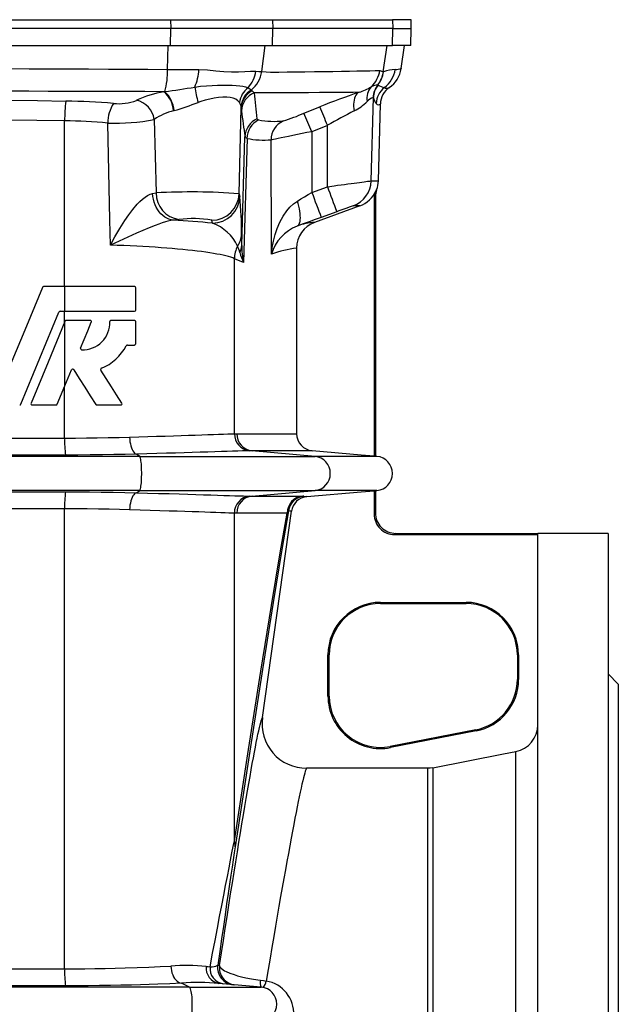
# Model space of a CAD drawing. Extents: x -88 to 1078, y -37 to 2295.
# Tile 4 of 7: x 120 to 295, y 1070 to 1358. Entities that reach past the tile are written whole.
import ezdxf

# ---------------------------------------------------------------- set-up
doc = ezdxf.new("R2010")
doc.units = 0
doc.layers.get('0').update_dxf_attribs({"linetype": 'CONTINUOUS'})

msp = doc.modelspace()

# ---------------------------------------------------------------- linework, layer by layer
at = {"color": 7, "linetype": 'CONTINUOUS'}
for p, q in [((69.55, 1357.73), (163.91, 1357.73)), ((163.91, 1357.73), (163.92, 1355.21)), ((163.91, 1357.73), (193.69, 1357.73)), ((193.69, 1357.73), (193.75, 1355.21)), ((193.69, 1357.73), (228.77, 1357.73)), ((228.77, 1357.73), (228.83, 1355.21)), ((234.16, 1357.73), (228.77, 1357.73)), ((234.23, 1355.21), (234.16, 1357.73)), ((163.92, 1355.21), (69.54, 1355.21)), ((163.9, 1350.21), (163.92, 1355.21)), ((193.75, 1355.21), (163.92, 1355.21)), ((193.63, 1350.21), (193.75, 1355.21)), ((228.83, 1355.21), (193.75, 1355.21)), ((228.7, 1350.21), (228.83, 1355.21)), ((228.83, 1355.21), (234.23, 1355.21)), ((234.1, 1350.21), (234.23, 1355.21)), ((69.56, 1350.21), (163.9, 1350.21)), ((163.01, 1343.22), (163.16, 1350.21)), ((163.9, 1350.21), (193.63, 1350.21)), ((190.54, 1342.59), (191.49, 1350.21)), ((193.63, 1350.21), (228.7, 1350.21)), ((226.06, 1342.52), (227.14, 1350.21)), ((234.1, 1350.21), (228.7, 1350.21)), ((231.28, 1343.46), (232.23, 1350.21)), ((231.28, 1343.46), (231.27, 1343.41)), ((226.06, 1342.52), (226.14, 1342.54)), ((187.47, 1337.18), (187.72, 1336.93)), ((224.41, 1338.63), (224.47, 1338.62)), ((224.47, 1338.62), (224.51, 1338.61)), ((227.73, 1337.88), (227.78, 1337.91)), ((227.94, 1338.03), (227.84, 1337.94)), ((161.96, 1336.7), (162.17, 1336.72)), ((222.5, 1310.66), (223.14, 1334.97)), ((223.13, 1335), (223.09, 1335.03)), ((223.14, 1334.97), (223.13, 1335)), ((183.9, 1306.91), (184.56, 1332.04)), ((184.56, 1332.04), (184.51, 1332.45)), ((202.87, 1330.42), (207.51, 1332.29)), ((224.61, 1310.66), (225.19, 1333.12)), ((159.12, 1328.61), (159.64, 1307.14)), ((164.94, 1331.18), (164.78, 1331.13)), ((132.93, 1279.77), (132.93, 1328.18)), ((209.73, 1326.88), (205.13, 1325.03)), ((209.73, 1308.96), (209.73, 1326.88)), ((184.68, 1291.81), (185.63, 1323.55)), ((186.23, 1323.05), (185.19, 1286.87)), ((205.13, 1325.03), (205.19, 1307.31)), ((193.38, 1289.26), (193.26, 1322.65)), ((205.19, 1307.31), (209.73, 1308.96)), ((222.5, 1310.66), (224.61, 1310.66)), ((158.64, 1306.96), (159.64, 1307.14)), ((183.9, 1306.91), (184.13, 1306.07)), ((223.73, 1305.97), (223.73, 1230.23)), ((219.21, 1303.35), (205.98, 1298.53)), ((219.21, 1303.35), (217.24, 1303.35)), ((223.38, 1305.42), (223.38, 1230.26)), ((212.46, 1301.65), (207.93, 1300)), ((176.14, 1298.31), (175.91, 1299.15)), ((200.71, 1291.02), (200.71, 1236.83)), ((182.54, 1236.82), (182.54, 1287.94)), ((185.19, 1286.87), (182.54, 1287.94)), ((133.02, 1279.77), (126.8, 1279.77)), ((153.34, 1279.77), (133.02, 1279.77)), ((133.02, 1272.57), (133.02, 1279.77)), ((153.7, 1272.93), (153.7, 1279.41)), ((131.61, 1272.57), (133.02, 1272.57)), ((132.93, 1269.41), (132.93, 1272.57)), ((133.02, 1272.57), (153.34, 1272.57)), ((133.05, 1269.69), (133.02, 1269.62)), ((133.02, 1250.8), (133.02, 1269.62)), ((140.4, 1269.92), (133.38, 1269.92)), ((153.34, 1269.92), (146.49, 1269.92)), ((153.7, 1263.08), (153.7, 1269.56)), ((151.27, 1262.72), (153.34, 1262.72)), ((130.79, 1245.44), (133.02, 1250.8)), ((132.93, 1235.56), (132.93, 1250.6)), ((123.45, 1245.21), (130.46, 1245.21)), ((142.32, 1245.21), (149.34, 1245.21)), ((182.54, 1236.82), (183.23, 1236.83)), ((183.23, 1236.83), (200.71, 1236.83)), ((100.52, 1235.56), (132.93, 1235.56)), ((154.87, 1230.19), (153.91, 1230.85)), ((187.68, 1231.84), (187, 1231.84)), ((206.1, 1230.19), (187.68, 1231.84)), ((205.27, 1231.84), (187.68, 1231.84)), ((154.87, 1230.19), (78.59, 1230.19)), ((133.19, 1230.58), (100.27, 1230.58)), ((154.87, 1230.19), (206.1, 1230.19)), ((224.16, 1230.19), (206.1, 1230.19)), ((223.73, 1230.23), (223.38, 1230.26)), ((224.16, 1230.19), (223.73, 1230.23)), ((154.87, 1220.23), (78.59, 1220.23)), ((100.27, 1219.85), (133.19, 1219.85)), ((153.91, 1219.58), (154.87, 1220.23)), ((154.87, 1220.23), (206.1, 1220.23)), ((187.68, 1218.58), (206.1, 1220.23)), ((224.16, 1220.23), (206.1, 1220.23)), ((223.38, 1220.16), (223.73, 1220.19)), ((223.38, 1220.16), (223.38, 1213.35)), ((223.73, 1220.19), (224.16, 1220.23)), ((223.73, 1220.19), (223.73, 1213.7)), ((187, 1218.59), (187.68, 1218.58)), ((187.68, 1218.58), (202.5, 1218.58)), ((132.93, 1214.87), (100.52, 1214.87)), ((132.93, 1080.56), (132.93, 1214.87)), ((182.54, 1117.93), (182.54, 1213.61)), ((183.23, 1213.6), (182.54, 1213.61)), ((197.95, 1213.6), (183.23, 1213.6)), ((190.75, 1153.94), (199.22, 1214.16)), ((223.38, 1213.35), (223.73, 1213.7)), ((229.71, 1207.71), (229.36, 1207.36)), ((229.36, 1207.36), (271.23, 1207.36)), ((229.71, 1207.71), (271.23, 1207.71)), ((291.73, 1207.71), (271.23, 1207.71)), ((271.23, 779.55), (271.23, 1207.71)), ((291.73, 1207.71), (291.73, 752.71)), ((225.23, 1187.56), (250.23, 1187.56)), ((225.23, 1187.56), (225.23, 1187.21)), ((225.23, 1187.21), (250.23, 1187.21)), ((250.23, 1187.56), (250.23, 1187.21)), ((209.88, 1160.21), (209.88, 1172.21)), ((209.88, 1172.21), (210.23, 1172.21)), ((210.23, 1160.21), (210.23, 1172.21)), ((265.23, 1172.21), (265.23, 1165.07)), ((265.58, 1172.21), (265.23, 1172.21)), ((265.58, 1172.21), (265.58, 1165.07)), ((265.58, 1165.07), (265.23, 1165.07)), ((294.73, 1163.71), (291.73, 1166.71)), ((294.73, 1163.71), (294.73, 796.71)), ((209.88, 1160.21), (210.23, 1160.21)), ((253.09, 1150.35), (228.09, 1145.49)), ((253.16, 1150), (253.09, 1150.35)), ((253.16, 1150), (228.16, 1145.15)), ((228.16, 1145.15), (228.09, 1145.49)), ((264.75, 816.44), (264.75, 1143.99)), ((239.03, 1139.13), (203.62, 1139.13)), ((239.03, 821.29), (239.03, 1139.13)), ((240.56, 1139.28), (240.56, 821.14)), ((177.67, 1081.59), (178.2, 1081.54)), ((100.52, 1080.56), (132.93, 1080.56)), ((133.19, 1075.58), (100.27, 1075.58)), ((169.43, 1075.19), (167.04, 1076.37)), ((190.36, 1075.19), (177.99, 1076.28)), ((169.43, 1075.19), (64.03, 1075.19)), ((169.43, 1075.19), (190.36, 1075.19))]:
    msp.add_line(p, q, dxfattribs=at)
for points in [[(116.73, 1343.46), (122.53, 1343.43), (128.34, 1343.4), (134.14, 1343.37), (139.94, 1343.34), (145.72, 1343.31), (151.49, 1343.28), (157.26, 1343.25), (163.01, 1343.22)], [(163.01, 1343.22), (165.34, 1343.21), (167.63, 1343.19), (169.92, 1343.18), (172.16, 1343.15)], [(172.16, 1343.15), (174.7, 1343.05), (177.12, 1342.84), (179.49, 1342.61), (181.73, 1342.47), (183.71, 1342.5), (185.56, 1342.62), (187.29, 1342.72), (188.84, 1342.71)], [(190.54, 1342.59), (193.06, 1342.42), (195.52, 1342.42), (197.91, 1342.48), (200.21, 1342.53), (203.15, 1342.55), (205.94, 1342.57), (208.58, 1342.6), (211.31, 1342.63), (213.85, 1342.67), (216.19, 1342.71), (218.35, 1342.75), (220.32, 1342.79), (222.09, 1342.84), (223.67, 1342.89), (225.04, 1342.94)], [(188.84, 1342.71), (189.72, 1342.65), (190.54, 1342.59)], [(170.96, 1338.07), (172.67, 1338.29), (174.35, 1338.44), (176.03, 1338.55), (177.64, 1338.61), (179.13, 1338.64), (180.52, 1338.64), (181.86, 1338.61), (183.09, 1338.55), (184.1, 1338.45), (185, 1338.32), (185.82, 1338.12), (186.52, 1337.85)], [(186.52, 1337.85), (187.05, 1337.53), (187.47, 1337.18)], [(227.34, 1337.57), (227.5, 1337.69), (227.74, 1337.86)], [(161.96, 1336.7), (156.36, 1336.72), (150.75, 1336.73), (145.12, 1336.75), (139.48, 1336.77), (133.8, 1336.79), (128.12, 1336.81), (122.42, 1336.82), (116.73, 1336.84), (116.73, 1336.84)], [(184.06, 1333.54), (183.58, 1334.08), (182.91, 1334.51), (182.17, 1334.79), (181.29, 1334.97), (180.29, 1335.07), (179.17, 1335.07), (177.94, 1334.98), (176.65, 1334.81), (175.36, 1334.57), (174.03, 1334.25), (172.7, 1333.86), (171.91, 1333.58)], [(187.72, 1336.93), (188.02, 1336.62), (188.33, 1336.38)], [(219, 1336.54), (217.25, 1336.51), (215.23, 1336.49), (212.92, 1336.47), (210.3, 1336.45), (207.39, 1336.43), (204.2, 1336.42), (200.68, 1336.4), (196.86, 1336.39), (192.73, 1336.39), (188.33, 1336.38)], [(219, 1336.54), (218.65, 1336.33), (218.34, 1336.05), (218.07, 1335.7), (217.83, 1335.28), (217.65, 1334.8), (217.51, 1334.27), (217.42, 1333.69), (217.38, 1333.08), (217.39, 1332.43), (217.46, 1331.77), (217.57, 1331.09)], [(116.73, 1334.23), (116.73, 1334.23), (125, 1334.09), (133.27, 1333.95)], [(184.51, 1332.45), (184.35, 1333), (184.06, 1333.54)], [(184.64, 1331.11), (184.6, 1331.53), (184.56, 1332.04)], [(189.13, 1328.8), (189.26, 1328.58), (189.6, 1328.46)], [(132.93, 1328.18), (124.84, 1328.31), (116.73, 1328.43)], [(146.3, 1291.89), (146.14, 1299.26), (145.54, 1327.55)], [(186.23, 1323.05), (185.81, 1323.25), (185.63, 1323.55)], [(205.13, 1325.03), (203.71, 1324.74), (202.32, 1324.45), (200.96, 1324.18), (199.64, 1323.91), (198.38, 1323.65), (197.23, 1323.42), (196.23, 1323.21), (195.34, 1323.04), (194.59, 1322.89), (193.99, 1322.78), (193.54, 1322.69), (193.26, 1322.65)], [(209.73, 1308.96), (211.71, 1309.23), (212.71, 1309.37), (213.69, 1309.5), (214.7, 1309.63), (215.66, 1309.76), (216.62, 1309.89), (217.52, 1310.01), (218.34, 1310.12), (219.09, 1310.22), (219.81, 1310.32), (220.45, 1310.4), (220.99, 1310.47), (221.45, 1310.53), (221.84, 1310.58), (222.15, 1310.62), (222.39, 1310.65), (222.5, 1310.66)], [(146.3, 1291.89), (146.31, 1291.92), (147.64, 1294.33), (149.04, 1296.72), (150.52, 1299.06), (151.66, 1300.72), (152.86, 1302.32), (154.14, 1303.81), (154.89, 1304.6), (155.68, 1305.32), (156.47, 1305.94), (157.13, 1306.37), (157.9, 1306.75), (158.64, 1306.96)], [(164.69, 1299.19), (164.04, 1299.28), (163.41, 1299.46), (162.78, 1299.73), (162.18, 1300.08), (161.61, 1300.52), (161.07, 1301.02), (160.57, 1301.6), (160.12, 1302.24), (159.72, 1302.94), (159.38, 1303.68), (159.1, 1304.46), (158.88, 1305.28), (158.72, 1306.11), (158.64, 1306.96)], [(200.97, 1304.78), (201.99, 1305.39), (203.03, 1306.01), (204.11, 1306.66), (205.19, 1307.31)], [(223.73, 1305.97), (223.56, 1305.69), (223.38, 1305.42)], [(223.85, 1307.77), (223.98, 1307.93), (224.11, 1308.09)], [(193.38, 1289.26), (193.38, 1289.28), (193.61, 1291.19), (193.97, 1293.1), (194.45, 1294.96), (195.06, 1296.79), (195.82, 1298.58), (196.75, 1300.31), (197.87, 1301.95), (198.77, 1303), (199.8, 1303.96), (200.97, 1304.78)], [(200.88, 1297.45), (201.11, 1297.59), (201.32, 1297.8), (201.49, 1298.08), (201.62, 1298.44), (201.72, 1298.86), (201.78, 1299.35), (201.81, 1299.89), (201.8, 1300.49), (201.75, 1301.13), (201.66, 1301.81), (201.54, 1302.52), (201.38, 1303.26), (201.19, 1304.02), (200.97, 1304.78)], [(207.93, 1300), (206.16, 1299.36), (204.41, 1298.73), (202.63, 1298.08), (200.88, 1297.45)], [(164.69, 1299.19), (163.93, 1299.08), (163.1, 1298.89), (162.38, 1298.69), (161.41, 1298.38), (160.42, 1298.04), (159.43, 1297.67), (157.59, 1296.93), (155.76, 1296.16), (153.96, 1295.38), (151.39, 1294.23), (148.84, 1293.07), (146.32, 1291.9), (146.3, 1291.89)], [(166.37, 1299.38), (165.57, 1299.28), (164.69, 1299.19)], [(182.54, 1287.94), (182.04, 1288.14), (181.46, 1288.34), (180.8, 1288.54), (180.07, 1288.73), (179.27, 1288.92), (178.39, 1289.11), (177.44, 1289.3), (176.42, 1289.48), (175.34, 1289.66), (174.18, 1289.83), (172.96, 1290), (171.68, 1290.16), (170.34, 1290.32), (168.93, 1290.47), (167.47, 1290.62), (165.95, 1290.76), (164.38, 1290.9), (162.76, 1291.03), (161.09, 1291.15), (159.38, 1291.27), (157.62, 1291.38), (155.82, 1291.48), (153.98, 1291.58), (152.11, 1291.67), (150.2, 1291.75), (148.26, 1291.83), (146.3, 1291.89)], [(126.46, 1279.55), (121.76, 1268.2), (117.06, 1256.85)], [(120.13, 1245.44), (125.7, 1258.9), (131.27, 1272.35)], [(133.02, 1269.62), (128.07, 1257.67), (123.12, 1245.71)], [(137.59, 1261.83), (138.64, 1264.37), (139.68, 1266.9), (140.73, 1269.42)], [(133.02, 1250.8), (133.98, 1253.12), (134.94, 1255.44)], [(135.57, 1255.49), (137.2, 1252.95), (138.81, 1250.41), (140.42, 1247.89), (142.02, 1245.38)], [(149.64, 1245.77), (148.13, 1248.14), (146.6, 1250.54), (145.06, 1252.95), (143.51, 1255.39)], [(151.93, 1235.83), (154.62, 1235.91), (157.25, 1235.99), (159.78, 1236.07), (162.3, 1236.15), (164.71, 1236.23), (167.01, 1236.3), (169.13, 1236.37), (171.12, 1236.44), (172.99, 1236.5), (174.78, 1236.56), (176.42, 1236.61), (177.91, 1236.66), (179.35, 1236.71), (180.6, 1236.75), (181.67, 1236.79), (182.54, 1236.82)], [(132.93, 1235.56), (136.14, 1235.56), (139.33, 1235.59), (142.48, 1235.62), (145.69, 1235.68), (148.85, 1235.75), (151.93, 1235.83)], [(151.93, 1235.83), (151.96, 1235.16), (152.03, 1234.49), (152.14, 1233.86), (152.28, 1233.26), (152.45, 1232.7), (152.64, 1232.2), (152.87, 1231.77), (153.11, 1231.42), (153.37, 1231.14), (153.63, 1230.95), (153.91, 1230.85)], [(153.91, 1230.85), (150.66, 1230.77), (147.34, 1230.7), (143.96, 1230.65), (140.4, 1230.61), (136.81, 1230.58), (133.19, 1230.58)], [(187, 1231.84), (186.08, 1231.81), (184.95, 1231.77), (183.58, 1231.73), (182, 1231.68), (180.44, 1231.63), (178.73, 1231.58), (176.86, 1231.52), (174.8, 1231.46), (172.58, 1231.39), (170.23, 1231.32), (167.82, 1231.25), (165.29, 1231.17), (162.65, 1231.1), (159.83, 1231.01), (156.91, 1230.93), (153.91, 1230.85)], [(223.38, 1230.26), (219.57, 1230.59), (205.27, 1231.84)], [(154.87, 1220.23), (154.95, 1220.33), (155.03, 1220.51), (155.1, 1220.76), (155.17, 1221.1), (155.24, 1221.49), (155.3, 1221.96), (155.35, 1222.47), (155.39, 1223.03), (155.42, 1223.63), (155.44, 1224.25), (155.45, 1224.89), (155.45, 1225.54), (155.44, 1226.17), (155.42, 1226.8), (155.39, 1227.39), (155.35, 1227.96), (155.3, 1228.47), (155.24, 1228.93), (155.17, 1229.33), (155.1, 1229.66), (155.03, 1229.92), (154.95, 1230.1), (154.87, 1230.19)], [(133.19, 1219.85), (136.69, 1219.84), (140.17, 1219.82), (143.6, 1219.78), (147.11, 1219.73), (150.55, 1219.66), (153.91, 1219.58)], [(153.91, 1219.58), (153.63, 1219.48), (153.37, 1219.29), (153.11, 1219.01), (152.87, 1218.65), (152.64, 1218.22), (152.45, 1217.72), (152.28, 1217.17), (152.14, 1216.57), (152.03, 1215.93), (151.96, 1215.27), (151.93, 1214.6)], [(153.91, 1219.58), (157.18, 1219.49), (160.35, 1219.4), (163.45, 1219.31), (166.42, 1219.22), (168.89, 1219.15), (171.25, 1219.07), (173.48, 1219.01), (175.63, 1218.94), (177.64, 1218.88), (179.49, 1218.82), (181.14, 1218.77), (182.63, 1218.72), (183.95, 1218.68), (185.15, 1218.64), (186.16, 1218.61), (187, 1218.59)], [(203.73, 1218.45), (219.56, 1219.83), (223.38, 1220.16)], [(151.93, 1214.6), (148.95, 1214.68), (145.9, 1214.75), (142.8, 1214.8), (139.55, 1214.84), (136.25, 1214.86), (132.93, 1214.87)], [(182.54, 1213.61), (181.79, 1213.63), (180.88, 1213.66), (179.82, 1213.7), (178.56, 1213.74), (177.15, 1213.79), (175.58, 1213.84), (173.92, 1213.9), (172.12, 1213.96), (170.19, 1214.02), (168.07, 1214.09), (165.84, 1214.16), (163.48, 1214.24), (160.79, 1214.32), (157.97, 1214.41), (155, 1214.5), (151.93, 1214.6)], [(182.54, 1117.93), (186.69, 1144.57), (190.31, 1167.48), (193.4, 1186.63), (195.95, 1202), (197.95, 1213.6)], [(198.32, 1214.28), (196.38, 1203.03), (193.85, 1187.57), (190.73, 1167.92), (187.02, 1144.1), (182.74, 1116.12)], [(198.32, 1214.28), (198.29, 1214.19), (197.95, 1213.6)], [(199.22, 1214.16), (198.76, 1214.18), (198.32, 1214.28)], [(178.2, 1081.54), (178.76, 1085.21), (179.31, 1088.8), (179.86, 1092.32), (180.39, 1095.76), (180.92, 1099.13), (181.44, 1102.41), (181.94, 1105.61), (182.44, 1108.72), (182.92, 1111.75), (183.4, 1114.68), (183.86, 1117.52), (184.31, 1120.27), (184.75, 1122.92), (185.17, 1125.47), (185.58, 1127.93), (185.98, 1130.28), (186.37, 1132.53), (186.74, 1134.67), (187.1, 1136.71), (187.44, 1138.64), (187.77, 1140.46), (188.08, 1142.17), (188.38, 1143.77), (188.67, 1145.26), (188.94, 1146.63), (189.19, 1147.89), (189.43, 1149.03), (189.65, 1150.06), (189.86, 1150.97), (190.05, 1151.76), (190.22, 1152.44), (190.38, 1152.99), (190.52, 1153.43), (190.64, 1153.74), (190.75, 1153.94)], [(240.56, 1139.28), (261.22, 1143.3), (264.75, 1143.99)], [(203.62, 1139.13), (203.51, 1138.94), (203.38, 1138.64), (203.24, 1138.22), (203.08, 1137.69), (202.9, 1137.04), (202.7, 1136.28), (202.49, 1135.41), (202.26, 1134.43), (202.02, 1133.33), (201.76, 1132.13), (201.48, 1130.81), (201.19, 1129.39), (200.88, 1127.86), (200.55, 1126.23), (200.21, 1124.49), (199.86, 1122.65), (199.49, 1120.7), (199.11, 1118.65), (198.71, 1116.5), (198.3, 1114.26), (197.88, 1111.92), (197.44, 1109.48), (196.99, 1106.95), (196.53, 1104.33), (196.05, 1101.62), (195.57, 1098.83), (195.07, 1095.95), (194.56, 1092.98), (194.04, 1089.93), (193.51, 1086.81), (192.97, 1083.61), (192.42, 1080.33), (191.86, 1076.98)], [(240.56, 1139.28), (239.72, 1139.16), (239.03, 1139.13)], [(175.43, 1081.15), (176.18, 1085.08), (176.9, 1088.84), (177.58, 1092.42), (178.23, 1095.81), (178.85, 1099.03), (179.43, 1102.06), (179.98, 1104.9), (180.5, 1107.55), (180.98, 1110.02), (181.42, 1112.29), (181.83, 1114.37), (182.2, 1116.25), (182.54, 1117.93)], [(182.74, 1116.12), (182.47, 1114.37), (182.18, 1112.41), (181.86, 1110.24), (181.5, 1107.86), (181.12, 1105.28), (180.71, 1102.49), (180.27, 1099.5), (179.81, 1096.31), (179.31, 1092.92), (178.79, 1089.33), (178.24, 1085.55), (177.67, 1081.59)], [(132.93, 1080.56), (135.91, 1080.56), (138.87, 1080.58), (141.8, 1080.61), (144.77, 1080.66), (147.71, 1080.72), (150.58, 1080.79), (154.1, 1080.9), (157.49, 1081.03), (160.81, 1081.18), (163.97, 1081.35)], [(163.97, 1081.35), (164.02, 1080.68), (164.13, 1080.01), (164.29, 1079.37), (164.51, 1078.77), (164.77, 1078.21), (165.08, 1077.72), (165.42, 1077.29), (165.8, 1076.93), (166.2, 1076.66), (166.62, 1076.47), (167.04, 1076.37)], [(174.31, 1081.26), (174.88, 1081.2), (175.43, 1081.15)], [(178.2, 1081.54), (178.3, 1081.13), (178.65, 1080.69), (179.23, 1080.24), (179.67, 1079.98), (180.18, 1079.72), (181.21, 1079.27), (182.43, 1078.84), (183.48, 1078.53), (184.62, 1078.22), (185.85, 1077.94), (187.57, 1077.61), (189.37, 1077.32), (190.14, 1077.22)], [(167.04, 1076.37), (163.68, 1076.2), (160.14, 1076.05), (157.63, 1075.96), (155.06, 1075.88), (152.44, 1075.81), (149.39, 1075.74), (146.29, 1075.68), (143.14, 1075.64), (139.85, 1075.6), (136.53, 1075.58), (133.19, 1075.58)], [(190.14, 1077.22), (191, 1077.11), (191.86, 1076.98)], [(169.43, 1065.23), (169.54, 1065.33), (169.65, 1065.51), (169.75, 1065.76), (169.85, 1066.1), (169.94, 1066.49), (170.02, 1066.96), (170.09, 1067.47), (170.15, 1068.03), (170.19, 1068.63), (170.22, 1069.25), (170.23, 1069.89), (170.23, 1070.54), (170.22, 1071.17), (170.19, 1071.8), (170.15, 1072.39), (170.09, 1072.96), (170.02, 1073.47), (169.94, 1073.93), (169.85, 1074.33), (169.75, 1074.66), (169.65, 1074.92), (169.54, 1075.1), (169.43, 1075.19)]]:
    msp.add_lwpolyline(points, dxfattribs=at)
for centre, radius, start, end in [((142.49, 1342.58), 20.53, 343.4151, 1.7655), ((158.28, 1343.75), 13.89, 335.8762, 357.5486), ((217.1, 1344.03), 8.02, 312.6467, 352.1903), ((227.15, 1346.59), 4.22, 239.9712, 255.0874), ((230.22, 1330.63), 12.59, 93.0932, 108.918), ((221.61, 1344.3), 8, 306.6695, 352.0655), ((223.37, 1344.57), 7.98, 303.5398, 351.9954), ((229.61, 1348.7), 5.5, 269.216, 287.6305), ((180.23, 1343.84), 8.68, 316.4187, 352.5224), ((182.24, 1343.73), 8.37, 308.6204, 352.1828), ((218.14, 1343.59), 8, 321.6418, 352.2837), ((218.24, 1343.58), 7.96, 321.4513, 352.4585), ((132.74, 1557.88), 223.11, 277.5794, 279.8633), ((220.45, 1346.18), 50.15, 189.3057, 194.5504), ((190.33, 1332.83), 6.3, 127.152, 173.5634), ((190.4, 1332.07), 5.89, 119.8047, 176.2551), ((213.73, 1352.94), 17.23, 287.8058, 300.7189), ((226.24, 1334.78), 5.01, 137.934, 190.7103), ((224.56, 1334.24), 4.39, 91.9023, 117.5154), ((229.11, 1334.86), 6.02, 141.3125, 178.3921), ((229.13, 1334.83), 6.01, 140.8895, 178.3459), ((229.12, 1334.8), 5.98, 140.4169, 178.3605), ((229.96, 1333.06), 6, 126.5115, 178.4498), ((244.85, 1388.66), 54.02, 247.8757, 250.0175), ((231.2, 1332.97), 6.01, 124.0446, 178.4937), ((227.07, 1339.28), 1.55, 244.0162, 295.2898), ((167.11, 1306.11), 31.02, 99.5513, 115.1671), ((156.43, 1330.4), 8.39, 5.0247, 48.7001), ((156.37, 1330.36), 8.61, 5.4241, 47.6342), ((190.31, 1331.79), 5.76, 116.8124, 177.5069), ((190.55, 1330.9), 5.92, 112.0997, 177.9114), ((299.17, 1344.24), 111.12, 184.0554, 187.9883), ((292.88, 1119.03), 229.72, 108.7612, 111.8152), ((224.28, 1331.34), 3.87, 107.8946, 139.7366), ((228.24, 1336.31), 5.28, 194.7156, 215.8194), ((180.82, 1328.31), 47.89, 173.2279, 180.1466), ((129.67, 1108.82), 225.17, 85.5335, 89.0843), ((156.3, 1327.56), 10.75, 147.7371, 180.0305), ((148.78, 1347.22), 14.02, 263.5289, 291.5057), ((152.51, 1327.66), 6.68, 8.1911, 77.8227), ((136.3, 1425.4), 98.48, 286.9094, 291.1999), ((50.05, 1264.66), 171.38, 21.2884, 23.2435), ((211, 1343.96), 14.45, 297.0455, 315.5818), ((224.62, 1333.7), 0.812, 215.7243, 314.8174), ((147.94, 1384.74), 57.24, 267.6055, 281.2728), ((169.04, 1313.98), 17.68, 103.9442, 124.1398), ((303.96, 1343.01), 119.91, 185.6928, 189.3363), ((191.6, 1323.36), 5.97, 114.4997, 178.1812), ((177.27, 1389.4), 64.29, 287.7309, 293.4657), ((50.38, 1263.42), 166.56, 21.7089, 23.7211), ((271.75, 1220.64), 123.02, 116.1273, 120.2747), ((130, 1143.15), 185.06, 85.1808, 89.0908), ((192.28, 1323.03), 6.06, 116.3343, 179.7736), ((194.31, 1355.07), 27.03, 259.9667, 275.392), ((199.25, 1322.68), 5.99, 113.6316, 180.2684), ((191.28, 1349.67), 27.09, 259.2514, 274.1898), ((432.07, 1388.01), 235.98, 199.5721, 201.4668), ((214.5, 1310.87), 8, 290.0127, 358.5058), ((216.61, 1310.87), 8, 339.641, 358.4996), ((169.95, 1117.67), 189.76, 85.782, 93.1129), ((167.52, 1307.18), 7.88, 180.2566, 261.5531), ((175.9, 1307.15), 8, 270.0353, 358.26), ((176.13, 1306.31), 8, 270.0356, 358.26), ((67.46, 1295.33), 117.17, 359.8725, 5.2606), ((427.47, 1386.34), 235.91, 199.5718, 201.4671), ((216.48, 1310.87), 8, 289.9906, 337.2047), ((229.45, 1305.42), 6.07, 157.1968, 179.9857), ((229.82, 1305.97), 6.09, 159.6308, 179.9875), ((268.04, 1152.53), 159.15, 108.6144, 110.4403), ((147.31, 996.8), 302.89, 84.5382, 86.7107), ((170.42, 1269.83), 29.83, 79.3873, 97.8042), ((171.58, 1285.94), 13.18, 25.4565, 69.7869), ((205.33, 1285.85), 12.42, 110.9726, 164.0902), ((208.71, 1291.02), 8, 109.9938, 180.0006), ((206.87, 1281.8), 16.76, 93.0534, 110.9256), ((177.94, 1295.35), 6.69, 325.9357, 357.5317), ((24.34, 1290.68), 160.34, 0.4017, 1.5657), ((190.76, 1287.78), 8.22, 152.235, 178.8789), ((170.52, 1286.08), 14.09, 15.0469, 23.0915), ((179.54, 1292.07), 5.15, 333.0605, 357.0987), ((210.14, 1291.92), 25.46, 180.2433, 191.4198), ((200.87, 1294.29), 17.35, 195.1977, 205.2861), ((204.18, 1260.37), 30.84, 96.4628, 110.496), ((126.8, 1279.41), 0.36, 90.0051, 157.4953), ((153.34, 1279.41), 0.36, 0.0017, 89.9965), ((131.61, 1272.21), 0.36, 90.0019, 157.4986), ((153.34, 1272.93), 0.36, 269.9995, 359.9975), ((133.38, 1269.56), 0.36, 89.9917, 157.5089), ((138.22, 1269.25), 7.92, 267.7195, 2.1392), ((140.4, 1269.56), 0.36, 337.4957, 90.005), ((146.49, 1269.56), 0.36, 89.996, 182.1458), ((153.34, 1269.56), 0.36, 0.0014, 90.0015), ((138.22, 1269.25), 14.4, 292.2561, 332.1715), ((151.27, 1262.36), 0.36, 90.0041, 152.1715), ((153.34, 1263.08), 0.36, 269.9945, 0.0026), ((137.92, 1261.69), 0.36, 157.5017, 267.7133), ((135.27, 1255.3), 0.36, 32.5045, 157.4971), ((143.81, 1255.59), 0.36, 112.2643, 212.4923), ((119.79, 1245.57), 0.36, 270.0081, 337.4924), ((123.45, 1245.57), 0.36, 157.5035, 269.9941), ((130.46, 1245.57), 0.36, 270.0133, 337.4873), ((142.32, 1245.57), 0.36, 212.5056, 269.9877), ((149.34, 1245.57), 0.36, 269.9981, 32.5017), ((187.49, 1236.76), 4.95, 179.392, 264.2485), ((188.18, 1236.77), 4.95, 179.3239, 264.2716), ((205.71, 1236.83), 5, 180.0001, 265.0015), ((157.99, 1234.35), 25.08, 177.2356, 188.6472), ((205.56, 1225.21), 5.01, 276.1363, 83.8637), ((223.73, 1225.21), 5, 275, 85), ((162.15, 1215.86), 29.23, 172.1649, 181.9522), ((187.5, 1213.65), 4.97, 95.8762, 180.4835), ((188.19, 1213.65), 4.96, 95.8496, 180.5551), ((202.95, 1213.61), 4.99, 95.1324, 180.0883), ((203.27, 1213.58), 5, 94.9943, 171.9995), ((204.17, 1213.46), 5, 94.9967, 171.9962), ((202.59, 1217.25), 1.33, 79.6605, 94.0438), ((203.6, 1220.93), 2.49, 252.1097, 273.112), ((229.71, 1213.69), 5.98, 179.954, 270.0461), ((229.36, 1213.34), 5.98, 179.954, 270.046), ((225.23, 1172.21), 15.35, 90, 180), ((225.23, 1172.21), 15, 90, 180), ((250.23, 1172.21), 15.35, 0, 90), ((250.23, 1172.21), 15, 0, 90), ((250.23, 1165.07), 15, 281, 0), ((250.23, 1165.07), 15.35, 281, 0), ((225.23, 1160.21), 15.35, 180, 281), ((225.23, 1160.21), 15, 180, 281), ((203.62, 1152.13), 13, 171.9896, 269.9883), ((263.23, 1151.84), 8, 281.0144, 0.0107), ((178.52, 1116.57), 4.24, 353.9349, 18.7076), ((168.56, 1018.2), 63.32, 84.7873, 94.1561), ((178.78, 1080.71), 4.5, 173.0132, 259.8389), ((175.91, 1084.66), 3.54, 262.2598, 299.799), ((182.62, 1080.89), 5, 171.9964, 264.9953), ((183.15, 1080.84), 5, 171.9964, 264.9953), ((157.99, 1079.35), 25.08, 177.2356, 188.6473), ((179.96, 1080.66), 4.55, 173.8193, 260.5646), ((171.89, 1004.49), 72.05, 85.1457, 93.8555), ((193.85, 1076.61), 3.77, 170.6694, 202.1332), ((190.22, 1067.46), 9.66, 273.4192, 80.2456), ((188.98, 1077.29), 2.9, 311.3664, 353.7991), ((189.93, 1070.21), 5, 275, 85)]:
    msp.add_arc(centre, radius, start, end, dxfattribs=at)

doc.saveas('drawing.dxf')
